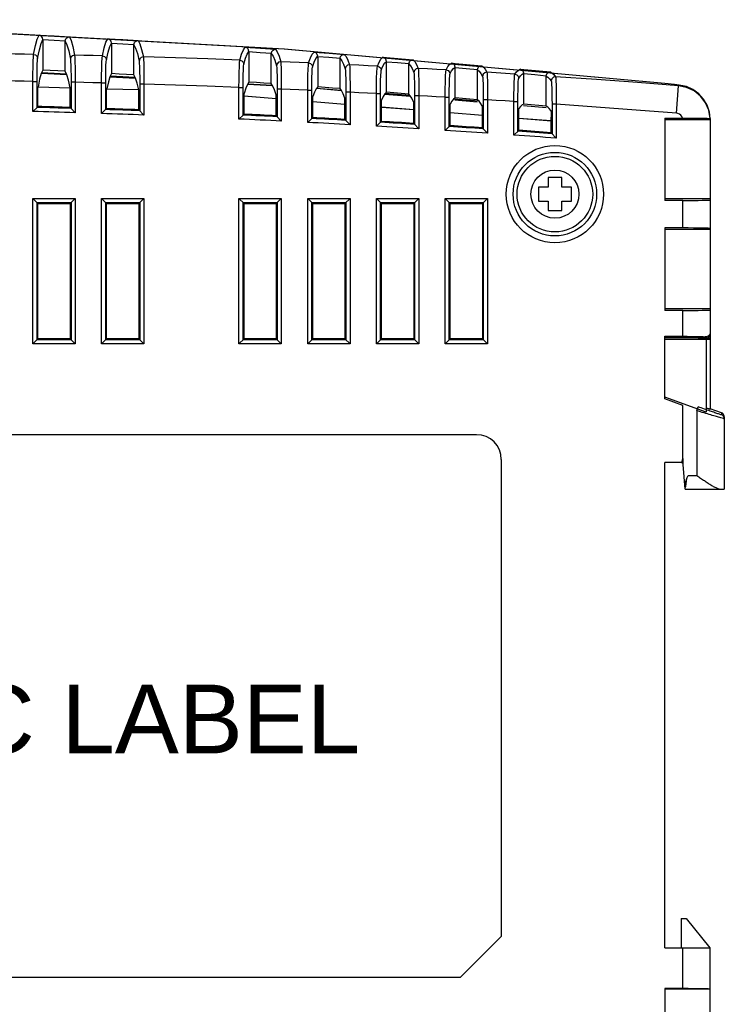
# Model space of a CAD drawing. Header units: millimetres. Extents: x 4204 to 4443, y -6141 to -6027.
# Tile 8 of 9: x 4333 to 4384, y -6099 to -6027. Entities that reach past the tile are written whole.
import ezdxf

# ---------------------------------------------------------------- set-up
doc = ezdxf.new("R2010")
doc.units = ezdxf.units.MM
doc.layers.add('02___PRT_ALL_AXES', color=7, linetype='Continuous')
doc.styles.add('arial', font='ARIAL.TTF', dxfattribs={"height": 3.5})

msp = doc.modelspace()

# ---------------------------------------------------------------- linework, layer by layer
at = {"color": 7, "linetype": 'Continuous'}
for p, q in [((4334.397, -6028.484), (4334.397, -6030.705)), ((4336.024, -6030.786), (4336.024, -6028.595)), ((4339.397, -6028.745), (4339.397, -6030.965)), ((4341.024, -6031.056), (4341.024, -6028.867)), ((4349.397, -6029.36), (4349.397, -6031.577)), ((4351.024, -6031.689), (4351.024, -6029.503)), ((4354.397, -6029.714), (4354.397, -6031.93)), ((4356.024, -6032.052), (4356.024, -6029.867)), ((4334.3, -6030.921), (4336.129, -6031.019)), ((4334.317, -6030.884), (4335.211, -6030.925)), ((4335.211, -6030.925), (4336.105, -6030.966)), ((4339.284, -6031.188), (4341.141, -6031.288)), ((4339.317, -6031.124), (4340.211, -6031.17)), ((4340.211, -6031.17), (4341.105, -6031.217)), ((4333.671, -6033.712), (4333.671, -6031.524)), ((4333.671, -6031.524), (4333.971, -6031.524)), ((4333.971, -6033.421), (4333.971, -6031.524)), ((4334.038, -6033.356), (4334.038, -6031.942)), ((4334.038, -6031.942), (4334.048, -6031.942)), ((4336.373, -6032.016), (4334.048, -6031.959)), ((4336.384, -6031.997), (4336.374, -6031.996)), ((4336.384, -6033.425), (4336.384, -6031.997)), ((4336.451, -6031.59), (4336.451, -6033.494)), ((4336.751, -6031.59), (4336.451, -6031.59)), ((4336.751, -6031.59), (4336.751, -6033.803)), ((4338.671, -6033.865), (4338.671, -6031.638)), ((4338.671, -6031.638), (4338.971, -6031.638)), ((4338.971, -6033.575), (4338.971, -6031.638)), ((4339.038, -6033.511), (4339.038, -6032.067)), ((4339.038, -6032.067), (4339.048, -6032.067)), ((4341.374, -6032.138), (4339.048, -6032.082)), ((4341.384, -6032.137), (4341.374, -6032.137)), ((4341.384, -6033.594), (4341.384, -6032.137)), ((4341.451, -6031.724), (4341.451, -6033.664)), ((4341.751, -6031.724), (4341.451, -6031.724)), ((4348.671, -6031.962), (4348.971, -6031.962)), ((4349.298, -6031.724), (4351.111, -6031.821)), ((4349.317, -6031.697), (4350.211, -6031.754)), ((4350.211, -6031.754), (4351.106, -6031.813)), ((4351.751, -6032.087), (4351.451, -6032.087)), ((4354.317, -6032.03), (4355.211, -6032.093)), ((4379.661, -6031.69), (4379.661, -6031.671)), ((4380.5, -6033.839), (4380.658, -6031.845)), ((4333.971, -6033.421), (4333.671, -6033.712)), ((4333.971, -6033.421), (4334.038, -6033.356)), ((4336.451, -6033.494), (4336.384, -6033.425)), ((4336.451, -6033.494), (4336.751, -6033.803)), ((4338.671, -6033.865), (4339.038, -6033.511)), ((4341.384, -6033.594), (4341.751, -6033.975)), ((4379.661, -6034.191), (4379.661, -6040.191)), ((4382.961, -6034.313), (4379.661, -6034.313)), ((4371.161, -6038.531), (4371.161, -6039.231)), ((4372.161, -6038.531), (4371.161, -6038.531)), ((4372.161, -6039.231), (4372.161, -6038.531)), ((4370.461, -6039.231), (4370.461, -6040.231)), ((4371.161, -6039.231), (4370.461, -6039.231)), ((4372.861, -6039.231), (4372.161, -6039.231)), ((4372.861, -6040.231), (4372.861, -6039.231)), ((4333.671, -6050.621), (4333.671, -6040.041)), ((4334.038, -6040.408), (4333.671, -6040.041)), ((4333.671, -6040.041), (4336.751, -6040.041)), ((4336.384, -6040.408), (4336.751, -6040.041)), ((4336.751, -6040.041), (4336.751, -6050.621)), ((4338.671, -6050.621), (4338.671, -6040.041)), ((4339.038, -6040.408), (4338.671, -6040.041)), ((4338.671, -6040.041), (4341.751, -6040.041)), ((4341.384, -6040.408), (4341.751, -6040.041)), ((4341.751, -6040.041), (4341.751, -6050.621)), ((4348.671, -6050.621), (4348.671, -6040.041)), ((4348.671, -6040.041), (4351.751, -6040.041)), ((4349.038, -6040.408), (4348.671, -6040.041)), ((4351.384, -6040.408), (4351.751, -6040.041)), ((4351.751, -6040.041), (4351.751, -6050.621)), ((4353.671, -6050.621), (4353.671, -6040.041)), ((4353.671, -6040.041), (4356.751, -6040.041)), ((4354.038, -6040.408), (4353.671, -6040.041)), ((4356.384, -6040.408), (4356.751, -6040.041)), ((4356.751, -6040.041), (4356.751, -6050.621)), ((4358.671, -6050.621), (4358.671, -6040.041)), ((4358.671, -6040.041), (4361.751, -6040.041)), ((4359.038, -6040.408), (4358.671, -6040.041)), ((4361.384, -6040.408), (4361.751, -6040.041)), ((4361.751, -6040.041), (4361.751, -6050.621)), ((4363.671, -6050.621), (4363.671, -6040.041)), ((4363.671, -6040.041), (4366.751, -6040.041)), ((4364.038, -6040.408), (4363.671, -6040.041)), ((4366.384, -6040.408), (4366.751, -6040.041)), ((4366.751, -6040.041), (4366.751, -6050.621)), ((4333.971, -6050.321), (4333.971, -6040.341)), ((4333.971, -6040.341), (4336.451, -6040.341)), ((4334.038, -6050.254), (4334.038, -6040.408)), ((4334.038, -6040.408), (4336.384, -6040.408)), ((4336.384, -6040.408), (4336.384, -6050.254)), ((4336.451, -6040.341), (4336.451, -6050.321)), ((4338.971, -6050.321), (4338.971, -6040.341)), ((4338.971, -6040.341), (4341.451, -6040.341)), ((4339.038, -6050.254), (4339.038, -6040.408)), ((4339.038, -6040.408), (4341.384, -6040.408)), ((4341.384, -6040.408), (4341.384, -6050.254)), ((4341.451, -6040.341), (4341.451, -6050.321)), ((4348.971, -6050.321), (4348.971, -6040.341)), ((4348.971, -6040.341), (4351.451, -6040.341)), ((4349.038, -6050.254), (4349.038, -6040.408)), ((4349.038, -6040.408), (4351.384, -6040.408)), ((4351.384, -6040.408), (4351.384, -6050.254)), ((4351.451, -6040.341), (4351.451, -6050.321)), ((4353.971, -6050.321), (4353.971, -6040.341)), ((4353.971, -6040.341), (4356.451, -6040.341)), ((4354.038, -6050.254), (4354.038, -6040.408)), ((4354.038, -6040.408), (4356.384, -6040.408)), ((4356.384, -6040.408), (4356.384, -6050.254)), ((4356.451, -6040.341), (4356.451, -6050.321)), ((4358.971, -6050.321), (4358.971, -6040.341)), ((4358.971, -6040.341), (4361.451, -6040.341)), ((4359.038, -6050.254), (4359.038, -6040.408)), ((4359.038, -6040.408), (4361.384, -6040.408)), ((4361.384, -6040.408), (4361.384, -6050.254)), ((4361.451, -6040.341), (4361.451, -6050.321)), ((4363.971, -6050.321), (4363.971, -6040.341)), ((4363.971, -6040.341), (4366.451, -6040.341)), ((4364.038, -6050.254), (4364.038, -6040.408)), ((4364.038, -6040.408), (4366.384, -6040.408)), ((4366.384, -6040.408), (4366.384, -6050.254)), ((4366.451, -6040.341), (4366.451, -6050.321)), ((4370.461, -6040.231), (4371.161, -6040.231)), ((4371.161, -6040.231), (4371.161, -6040.931)), ((4372.161, -6040.231), (4372.861, -6040.231)), ((4372.161, -6040.931), (4372.161, -6040.231)), ((4382.961, -6040.069), (4379.661, -6040.069)), ((4380.961, -6040.191), (4379.661, -6040.191)), ((4380.961, -6042.191), (4380.961, -6040.191)), ((4371.161, -6040.931), (4372.161, -6040.931)), ((4380.961, -6042.191), (4379.661, -6042.191)), ((4379.661, -6042.191), (4379.661, -6048.191)), ((4382.961, -6042.313), (4379.661, -6042.313)), ((4382.961, -6048.069), (4379.661, -6048.069)), ((4380.961, -6048.191), (4379.661, -6048.191)), ((4380.961, -6050.191), (4380.961, -6048.191)), ((4333.671, -6050.621), (4334.038, -6050.254)), ((4336.751, -6050.621), (4333.671, -6050.621)), ((4336.451, -6050.321), (4333.971, -6050.321)), ((4336.384, -6050.254), (4334.038, -6050.254)), ((4336.751, -6050.621), (4336.384, -6050.254)), ((4338.671, -6050.621), (4339.038, -6050.254)), ((4341.751, -6050.621), (4338.671, -6050.621)), ((4341.451, -6050.321), (4338.971, -6050.321)), ((4341.384, -6050.254), (4339.038, -6050.254)), ((4341.751, -6050.621), (4341.384, -6050.254)), ((4348.671, -6050.621), (4349.038, -6050.254)), ((4351.751, -6050.621), (4348.671, -6050.621)), ((4351.451, -6050.321), (4348.971, -6050.321)), ((4351.384, -6050.254), (4349.038, -6050.254)), ((4351.751, -6050.621), (4351.384, -6050.254)), ((4353.671, -6050.621), (4354.038, -6050.254)), ((4356.751, -6050.621), (4353.671, -6050.621)), ((4356.451, -6050.321), (4353.971, -6050.321)), ((4356.384, -6050.254), (4354.038, -6050.254)), ((4356.751, -6050.621), (4356.384, -6050.254)), ((4358.671, -6050.621), (4359.038, -6050.254)), ((4361.751, -6050.621), (4358.671, -6050.621)), ((4361.451, -6050.321), (4358.971, -6050.321)), ((4361.384, -6050.254), (4359.038, -6050.254)), ((4361.751, -6050.621), (4361.384, -6050.254)), ((4363.671, -6050.621), (4364.038, -6050.254)), ((4366.751, -6050.621), (4363.671, -6050.621)), ((4366.451, -6050.321), (4363.971, -6050.321)), ((4366.384, -6050.254), (4364.038, -6050.254)), ((4366.751, -6050.621), (4366.384, -6050.254)), ((4380.961, -6050.191), (4379.661, -6050.191)), ((4382.961, -6050.313), (4379.717, -6050.313)), ((4380.961, -6058.974), (4380.961, -6055.108)), ((4381.991, -6055.483), (4382.093, -6055.201)), ((4381.991, -6055.483), (4381.991, -6060.191)), ((4383.793, -6055.645), (4382.961, -6055.342)), ((4383.793, -6055.645), (4383.793, -6055.788)), ((4383.793, -6055.645), (4383.793, -6055.645)), ((4383.991, -6055.927), (4383.991, -6061.191)), ((4379.661, -6094.561), (4379.661, -6059.261)), ((4380.889, -6059.266), (4380.961, -6058.974)), ((4381.151, -6061.191), (4381.002, -6059.399)), ((4381.369, -6060.191), (4381.991, -6060.191)), ((4381.151, -6061.191), (4382.961, -6061.191)), ((4381.151, -6061.191), (4383.991, -6061.191)), ((4380.861, -6092.431), (4381.212, -6092.431)), ((4380.861, -6092.431), (4380.861, -6094.561)), ((4381.212, -6092.431), (4382.937, -6094.561)), ((4364.762, -6096.732), (4367.761, -6093.73)), ((4379.661, -6094.561), (4382.961, -6094.561)), ((4380.961, -6097.531), (4380.961, -6094.561)), ((4382.961, -6097.566), (4382.961, -6094.561)), ((4380.961, -6097.531), (4379.661, -6097.531)), ((4379.661, -6097.531), (4379.661, -6103.531)), ((4382.961, -6097.575), (4379.661, -6097.575)), ((4382.961, -6103.488), (4382.961, -6097.575))]:
    msp.add_line(p, q, dxfattribs=at)
at = {"linetype": 'Continuous'}
for p, q in [((4359.397, -6032.314), (4359.397, -6030.082)), ((4361.024, -6032.446), (4361.024, -6030.262)), ((4364.397, -6032.73), (4364.397, -6030.495)), ((4366.024, -6032.872), (4366.024, -6030.689)), ((4369.397, -6033.176), (4369.397, -6030.939)), ((4371.024, -6033.328), (4371.024, -6031.147)), ((4348.671, -6034.264), (4348.671, -6031.962)), ((4348.971, -6033.978), (4348.971, -6031.962)), ((4351.451, -6032.087), (4351.451, -6034.097)), ((4351.751, -6032.087), (4351.751, -6034.412)), ((4354.315, -6032.032), (4356.125, -6032.183)), ((4355.211, -6032.093), (4356.106, -6032.157)), ((4349.024, -6032.588), (4351.384, -6032.778)), ((4349.038, -6033.914), (4349.038, -6032.413)), ((4349.038, -6032.413), (4349.048, -6032.414)), ((4351.384, -6032.797), (4349.038, -6032.609)), ((4351.384, -6032.513), (4351.374, -6032.513)), ((4351.384, -6034.026), (4351.384, -6032.513)), ((4353.671, -6034.51), (4353.671, -6032.172)), ((4353.671, -6032.172), (4353.971, -6032.172)), ((4353.971, -6034.225), (4353.971, -6032.172)), ((4354.038, -6034.162), (4354.038, -6032.634)), ((4354.038, -6032.634), (4354.048, -6032.635)), ((4356.384, -6032.749), (4356.374, -6032.749)), ((4356.384, -6034.289), (4356.384, -6032.749)), ((4356.451, -6032.317), (4356.451, -6034.359)), ((4356.751, -6032.317), (4356.451, -6032.317)), ((4356.751, -6032.317), (4356.751, -6034.676)), ((4358.671, -6034.786), (4358.671, -6032.413)), ((4358.671, -6032.413), (4358.971, -6032.413)), ((4358.971, -6034.503), (4358.971, -6032.413)), ((4359.272, -6032.445), (4361.16, -6032.603)), ((4359.317, -6032.395), (4360.211, -6032.463)), ((4360.211, -6032.463), (4361.106, -6032.533)), ((4361.451, -6032.577), (4361.451, -6034.653)), ((4361.751, -6032.577), (4361.451, -6032.577)), ((4361.751, -6032.577), (4361.751, -6034.972)), ((4363.671, -6035.094), (4363.671, -6032.686)), ((4363.671, -6032.686), (4363.971, -6032.686)), ((4363.971, -6034.813), (4363.971, -6032.686)), ((4364.317, -6032.791), (4365.211, -6032.865)), ((4364.386, -6032.871), (4366.013, -6033.007)), ((4365.211, -6032.865), (4366.106, -6032.94)), ((4366.451, -6032.87), (4366.451, -6034.978)), ((4366.751, -6032.87), (4366.451, -6032.87)), ((4366.751, -6032.87), (4366.751, -6035.299)), ((4354.038, -6032.991), (4356.384, -6033.18)), ((4356.384, -6033.2), (4354.038, -6033.011)), ((4359.038, -6034.441), (4359.038, -6032.887)), ((4359.038, -6032.887), (4359.048, -6032.888)), ((4359.038, -6033.393), (4361.384, -6033.582)), ((4361.384, -6033.602), (4359.038, -6033.413)), ((4361.384, -6033.017), (4361.374, -6033.016)), ((4361.384, -6034.582), (4361.384, -6033.017)), ((4364.038, -6034.75), (4364.038, -6033.172)), ((4364.038, -6033.172), (4364.048, -6033.173)), ((4366.384, -6033.317), (4366.374, -6033.316)), ((4366.384, -6034.906), (4366.384, -6033.317)), ((4368.671, -6035.432), (4368.671, -6032.991)), ((4368.671, -6032.991), (4368.971, -6032.991)), ((4368.971, -6035.153), (4368.971, -6032.991)), ((4369.038, -6035.091), (4369.038, -6033.489)), ((4369.038, -6033.489), (4369.048, -6033.49)), ((4369.388, -6033.288), (4371.016, -6033.424)), ((4371.451, -6033.195), (4371.451, -6035.333)), ((4371.751, -6033.195), (4371.451, -6033.195)), ((4371.751, -6033.195), (4371.751, -6035.656)), ((4348.971, -6033.978), (4348.671, -6034.264)), ((4348.971, -6033.978), (4349.038, -6033.914)), ((4351.451, -6034.097), (4351.384, -6034.026)), ((4351.451, -6034.097), (4351.751, -6034.412)), ((4353.671, -6034.51), (4354.038, -6034.162)), ((4356.384, -6034.289), (4356.751, -6034.676)), ((4364.038, -6033.795), (4366.384, -6033.984)), ((4366.384, -6034.004), (4364.038, -6033.816)), ((4369.038, -6034.197), (4371.384, -6034.386)), ((4369.038, -6034.198), (4371.384, -6034.38)), ((4371.384, -6034.407), (4369.038, -6034.218)), ((4370.216, -6034.29), (4370.216, -6034.313)), ((4371.384, -6035.261), (4371.384, -6034.142)), ((4358.971, -6034.503), (4358.671, -6034.786)), ((4358.971, -6034.503), (4359.038, -6034.441)), ((4361.384, -6034.582), (4361.751, -6034.972)), ((4363.971, -6034.813), (4363.671, -6035.094)), ((4363.971, -6034.813), (4364.038, -6034.75)), ((4366.451, -6034.978), (4366.384, -6034.906)), ((4366.451, -6034.978), (4366.751, -6035.299)), ((4370.886, -6034.367), (4370.886, -6034.342)), ((4368.671, -6035.432), (4369.038, -6035.091)), ((4371.384, -6035.261), (4371.751, -6035.656))]:
    msp.add_line(p, q, dxfattribs=at)
at = {"color": 0, "linetype": 'Continuous'}
for p, q in [((4382.961, -6034.298), (4382.961, -6055.387)), ((4379.661, -6054.616), (4379.661, -6050.074)), ((4379.661, -6050.074), (4380.961, -6050.074)), ((4382.661, -6050.191), (4379.661, -6050.191)), ((4382.661, -6050.104), (4382.661, -6055.583)), ((4382.661, -6055.583), (4379.661, -6054.491)), ((4380.961, -6055.108), (4379.661, -6054.616)), ((4380.853, -6059.261), (4379.661, -6059.261))]:
    msp.add_line(p, q, dxfattribs=at)
for p, q in [((4365.96, -6057.231), (4305.06, -6057.231)), ((4367.761, -6059.03), (4367.761, -6093.73)), ((4380.961, -6058.974), (4380.961, -6059.307)), ((4364.762, -6096.732), (4305.079, -6096.732))]:
    msp.add_line(p, q)
at = {"color": 7, "linetype": 'Continuous'}
for points in [[(4379.661, -6031.671), (4351.967, -6029.184), (4324.204, -6027.646), (4296.404, -6027.058)], [(4379.661, -6031.67), (4351.989, -6029.178), (4324.247, -6027.634), (4296.47, -6027.039)], [(4333.725, -6029.564), (4333.858, -6028.912), (4333.99, -6028.448), (4334.122, -6028.17)], [(4334.019, -6029.858), (4334.144, -6029.223), (4334.27, -6028.766), (4334.397, -6028.484)], [(4334.397, -6028.484), (4334.368, -6028.351), (4334.301, -6028.255), (4334.214, -6028.196), (4334.122, -6028.17)], [(4334.122, -6028.17), (4335.226, -6028.225), (4336.329, -6028.281)], [(4334.397, -6028.484), (4335.211, -6028.524), (4336.026, -6028.565)], [(4336.024, -6028.595), (4336.025, -6028.585), (4336.025, -6028.575), (4336.026, -6028.565)], [(4336.026, -6028.565), (4336.068, -6028.436), (4336.144, -6028.347), (4336.236, -6028.297), (4336.329, -6028.281)], [(4336.329, -6028.281), (4336.457, -6028.554), (4336.583, -6029.001), (4336.709, -6029.624)], [(4338.728, -6029.671), (4338.86, -6029.09), (4338.992, -6028.677), (4339.124, -6028.43)], [(4339.397, -6028.742), (4339.369, -6028.61), (4339.302, -6028.515), (4339.216, -6028.455), (4339.124, -6028.43)], [(4339.124, -6028.43), (4340.228, -6028.491), (4341.331, -6028.554)], [(4341.026, -6028.837), (4341.068, -6028.707), (4341.145, -6028.619), (4341.237, -6028.569), (4341.331, -6028.554)], [(4341.331, -6028.554), (4341.458, -6028.798), (4341.584, -6029.196), (4341.71, -6029.75)], [(4336.024, -6028.595), (4336.15, -6028.871), (4336.276, -6029.312), (4336.402, -6029.919)], [(4339.02, -6029.966), (4339.145, -6029.4), (4339.271, -6028.992), (4339.397, -6028.742)], [(4339.397, -6028.745), (4340.211, -6028.79), (4341.026, -6028.837)], [(4341.024, -6028.867), (4341.025, -6028.857), (4341.025, -6028.847), (4341.026, -6028.837)], [(4341.024, -6028.867), (4341.15, -6029.113), (4341.275, -6029.506), (4341.401, -6030.046)], [(4348.734, -6029.982), (4348.865, -6029.541), (4348.996, -6029.228), (4349.128, -6029.041)], [(4349.397, -6029.35), (4349.37, -6029.221), (4349.305, -6029.126), (4349.22, -6029.067), (4349.128, -6029.041)], [(4349.128, -6029.041), (4350.231, -6029.116), (4351.335, -6029.193)], [(4351.026, -6029.472), (4351.069, -6029.342), (4351.147, -6029.254), (4351.24, -6029.206), (4351.335, -6029.193)], [(4351.335, -6029.193), (4351.461, -6029.38), (4351.586, -6029.681), (4351.711, -6030.1)], [(4333.725, -6029.564), (4333.053, -6029.552), (4332.381, -6029.541), (4331.708, -6029.53)], [(4333.671, -6031.524), (4333.675, -6030.982), (4333.683, -6030.481), (4333.694, -6030.058), (4333.709, -6029.745), (4333.725, -6029.564)], [(4333.725, -6029.564), (4333.871, -6029.606), (4333.979, -6029.713), (4334.019, -6029.858)], [(4333.971, -6031.524), (4333.973, -6031.064), (4333.98, -6030.638), (4333.99, -6030.278), (4334.003, -6030.012), (4334.019, -6029.858)], [(4336.709, -6029.624), (4336.557, -6029.662), (4336.444, -6029.77), (4336.402, -6029.919)], [(4336.402, -6029.919), (4336.418, -6030.07), (4336.431, -6030.336), (4336.442, -6030.698), (4336.449, -6031.127), (4336.451, -6031.59)], [(4336.709, -6029.624), (4336.724, -6029.801), (4336.736, -6030.114), (4336.745, -6030.539), (4336.75, -6031.044), (4336.751, -6031.59)], [(4338.728, -6029.671), (4338.055, -6029.655), (4337.382, -6029.639), (4336.709, -6029.624)], [(4338.671, -6031.638), (4338.676, -6031.089), (4338.684, -6030.582), (4338.696, -6030.156), (4338.711, -6029.845), (4338.728, -6029.671)], [(4338.728, -6029.671), (4338.874, -6029.714), (4338.98, -6029.821), (4339.02, -6029.966)], [(4338.971, -6031.638), (4338.973, -6031.172), (4338.98, -6030.741), (4338.99, -6030.379), (4339.004, -6030.114), (4339.02, -6029.966)], [(4341.71, -6029.75), (4341.557, -6029.787), (4341.444, -6029.896), (4341.401, -6030.046)], [(4341.71, -6029.75), (4341.725, -6029.92), (4341.737, -6030.232), (4341.746, -6030.659), (4341.751, -6031.17), (4341.751, -6033.975)], [(4348.734, -6029.982), (4346.393, -6029.898), (4344.051, -6029.82), (4341.71, -6029.75)], [(4348.671, -6031.962), (4348.677, -6031.397), (4348.687, -6030.878), (4348.701, -6030.448), (4348.717, -6030.141), (4348.734, -6029.982)], [(4348.734, -6029.982), (4348.878, -6030.026), (4348.983, -6030.134), (4349.022, -6030.279)], [(4349.022, -6030.279), (4349.146, -6029.849), (4349.271, -6029.539), (4349.397, -6029.35)], [(4349.397, -6029.36), (4350.211, -6029.415), (4351.026, -6029.472)], [(4351.024, -6029.503), (4351.025, -6029.492), (4351.025, -6029.482), (4351.026, -6029.472)], [(4351.024, -6029.503), (4351.149, -6029.691), (4351.273, -6029.989), (4351.399, -6030.397)], [(4353.737, -6030.187), (4353.868, -6029.814), (4353.999, -6029.55), (4354.13, -6029.394)], [(4354.023, -6030.484), (4354.147, -6030.121), (4354.272, -6029.86), (4354.397, -6029.701)], [(4354.397, -6029.701), (4354.371, -6029.574), (4354.306, -6029.479), (4354.222, -6029.42), (4354.13, -6029.394)], [(4354.13, -6029.394), (4355.233, -6029.475), (4356.337, -6029.559)], [(4354.397, -6029.714), (4355.211, -6029.774), (4356.026, -6029.836)], [(4356.024, -6029.867), (4356.025, -6029.857), (4356.025, -6029.846), (4356.026, -6029.836)], [(4356.024, -6029.867), (4356.148, -6030.027), (4356.272, -6030.278), (4356.398, -6030.621)], [(4356.026, -6029.836), (4356.07, -6029.706), (4356.148, -6029.618), (4356.242, -6029.571), (4356.337, -6029.559)], [(4356.337, -6029.559), (4356.462, -6029.717), (4356.587, -6029.972), (4356.712, -6030.324)], [(4358.74, -6030.423), (4358.87, -6030.119), (4359.001, -6029.903), (4359.132, -6029.777)], [(4359.397, -6030.082), (4359.351, -6029.918), (4359.251, -6029.818), (4359.132, -6029.777)], [(4359.132, -6029.777), (4360.235, -6029.866), (4361.339, -6029.956)], [(4361.026, -6030.231), (4361.07, -6030.1), (4361.149, -6030.013), (4361.243, -6029.967), (4361.339, -6029.956)], [(4361.339, -6029.956), (4361.464, -6030.086), (4361.588, -6030.294), (4361.713, -6030.58)], [(4334.397, -6030.705), (4334.28, -6030.964), (4334.164, -6031.376), (4334.048, -6031.942)], [(4336.024, -6030.786), (4335.482, -6030.759), (4334.94, -6030.732), (4334.397, -6030.705)], [(4341.401, -6030.046), (4341.417, -6030.191), (4341.431, -6030.456), (4341.442, -6030.82), (4341.448, -6031.254), (4341.451, -6031.724)], [(4348.971, -6031.962), (4348.973, -6031.482), (4348.98, -6031.041), (4348.992, -6030.675), (4349.006, -6030.414), (4349.022, -6030.279)], [(4351.711, -6030.1), (4351.557, -6030.136), (4351.442, -6030.245), (4351.399, -6030.397)], [(4351.399, -6030.397), (4351.415, -6030.53), (4351.43, -6030.791), (4351.441, -6031.159), (4351.448, -6031.603), (4351.451, -6032.087)], [(4351.711, -6030.1), (4351.727, -6030.255), (4351.739, -6030.562), (4351.748, -6030.995), (4351.752, -6031.518), (4351.751, -6032.087)], [(4353.737, -6030.187), (4353.062, -6030.157), (4352.387, -6030.128), (4351.711, -6030.1)], [(4353.737, -6030.187), (4353.881, -6030.231), (4353.985, -6030.339), (4354.023, -6030.484)], [(4356.712, -6030.324), (4356.556, -6030.359), (4356.441, -6030.469), (4356.398, -6030.621)], [(4358.74, -6030.423), (4358.064, -6030.39), (4357.388, -6030.356), (4356.712, -6030.324)], [(4358.74, -6030.423), (4358.883, -6030.469), (4358.987, -6030.577), (4359.025, -6030.722)], [(4359.025, -6030.722), (4359.148, -6030.424), (4359.272, -6030.211), (4359.397, -6030.082)], [(4359.397, -6030.099), (4360.211, -6030.165), (4361.026, -6030.231)], [(4361.024, -6030.262), (4361.025, -6030.252), (4361.025, -6030.242), (4361.026, -6030.231)], [(4361.024, -6030.262), (4361.148, -6030.394), (4361.271, -6030.599), (4361.396, -6030.878)], [(4361.713, -6030.58), (4361.556, -6030.614), (4361.44, -6030.724), (4361.396, -6030.878)], [(4363.743, -6030.693), (4363.066, -6030.655), (4362.39, -6030.617), (4361.713, -6030.58)], [(4363.743, -6030.693), (4363.873, -6030.456), (4364.003, -6030.288), (4364.133, -6030.191)], [(4363.743, -6030.693), (4363.885, -6030.739), (4363.988, -6030.847), (4364.026, -6030.992)], [(4364.026, -6030.992), (4364.148, -6030.76), (4364.272, -6030.594), (4364.397, -6030.495)], [(4364.397, -6030.495), (4364.352, -6030.332), (4364.252, -6030.232), (4364.133, -6030.191)], [(4364.133, -6030.191), (4365.237, -6030.287), (4366.341, -6030.384)], [(4364.397, -6030.515), (4365.211, -6030.586), (4366.026, -6030.657)], [(4366.024, -6030.689), (4366.025, -6030.678), (4366.025, -6030.668), (4366.026, -6030.657)], [(4366.024, -6030.689), (4366.147, -6030.792), (4366.27, -6030.951), (4366.395, -6031.167)], [(4366.026, -6030.657), (4366.071, -6030.526), (4366.15, -6030.44), (4366.245, -6030.394), (4366.341, -6030.384)], [(4366.341, -6030.384), (4366.465, -6030.486), (4366.589, -6030.647), (4366.713, -6030.868)], [(4368.746, -6030.995), (4368.875, -6030.824), (4369.005, -6030.705), (4369.135, -6030.637)], [(4369.397, -6030.939), (4369.352, -6030.777), (4369.253, -6030.677), (4369.135, -6030.637)], [(4369.135, -6030.637), (4370.239, -6030.739), (4371.342, -6030.843)], [(4336.374, -6031.996), (4336.257, -6031.447), (4336.141, -6031.044), (4336.024, -6030.786)], [(4339.397, -6030.965), (4339.28, -6031.195), (4339.164, -6031.563), (4339.048, -6032.067)], [(4341.024, -6031.056), (4340.482, -6031.025), (4339.94, -6030.995), (4339.397, -6030.965)], [(4341.374, -6032.137), (4341.257, -6031.647), (4341.141, -6031.287), (4341.024, -6031.056)], [(4366.713, -6030.868), (4366.556, -6030.902), (4366.439, -6031.012), (4366.395, -6031.167)], [(4368.746, -6030.995), (4368.069, -6030.952), (4367.391, -6030.91), (4366.713, -6030.868)], [(4368.746, -6030.995), (4368.888, -6031.041), (4368.99, -6031.15), (4369.027, -6031.294)], [(4369.027, -6031.294), (4369.149, -6031.127), (4369.272, -6031.008), (4369.397, -6030.939)], [(4369.397, -6030.962), (4370.211, -6031.038), (4371.026, -6031.115)], [(4371.024, -6031.147), (4371.025, -6031.136), (4371.025, -6031.125), (4371.026, -6031.115)], [(4371.024, -6031.147), (4371.146, -6031.222), (4371.269, -6031.336), (4371.394, -6031.489)], [(4371.026, -6031.115), (4371.071, -6030.984), (4371.152, -6030.897), (4371.246, -6030.852), (4371.342, -6030.843)], [(4371.342, -6030.843), (4371.466, -6030.918), (4371.589, -6031.033), (4371.714, -6031.19)], [(4371.714, -6031.19), (4371.556, -6031.223), (4371.438, -6031.333), (4371.394, -6031.489)], [(4380.658, -6031.845), (4377.678, -6031.615), (4374.697, -6031.397), (4371.714, -6031.19)], [(4333.671, -6031.524), (4333.031, -6031.511), (4332.391, -6031.499), (4331.751, -6031.488)], [(4338.671, -6031.638), (4338.031, -6031.622), (4337.391, -6031.606), (4336.751, -6031.59)], [(4348.671, -6031.962), (4346.365, -6031.876), (4344.058, -6031.797), (4341.751, -6031.724)], [(4351.024, -6031.689), (4350.482, -6031.651), (4349.94, -6031.614), (4349.397, -6031.577)], [(4356.024, -6032.052), (4355.482, -6032.011), (4354.94, -6031.97), (4354.397, -6031.93)], [(4380.716, -6031.797), (4380.364, -6031.761), (4379.661, -6031.69)], [(4380.716, -6031.797), (4380.692, -6031.817), (4380.658, -6031.845)], [(4382.958, -6034.226), (4382.859, -6033.633), (4382.622, -6033.08), (4382.259, -6032.601), (4381.792, -6032.222), (4381.248, -6031.965), (4380.658, -6031.845)], [(4382.955, -6034.226), (4382.906, -6033.765), (4382.744, -6033.267), (4382.482, -6032.813), (4382.131, -6032.424), (4381.707, -6032.117), (4381.228, -6031.905), (4380.716, -6031.797)], [(4379.661, -6034.191), (4381.132, -6034.191), (4381.34, -6034.192), (4381.565, -6034.193), (4381.803, -6034.194), (4382.05, -6034.197), (4382.299, -6034.2), (4382.536, -6034.205), (4382.744, -6034.21), (4382.897, -6034.218), (4382.958, -6034.226)], [(4380.939, -6034.191), (4380.891, -6034.082), (4380.818, -6033.988), (4380.725, -6033.913), (4380.617, -6033.863), (4380.5, -6033.839)], [(4382.958, -6034.226), (4382.96, -6034.255), (4382.961, -6034.284), (4382.961, -6034.303)]]:
    msp.add_lwpolyline(points, dxfattribs=at)
at = {"linetype": 'Continuous'}
for points in [[(4353.671, -6032.172), (4353.678, -6031.598), (4353.688, -6031.074), (4353.703, -6030.641), (4353.719, -6030.337), (4353.737, -6030.187)], [(4353.971, -6032.172), (4353.973, -6031.685), (4353.981, -6031.239), (4353.992, -6030.871), (4354.007, -6030.612), (4354.023, -6030.484)], [(4356.398, -6030.621), (4356.414, -6030.747), (4356.429, -6031.006), (4356.441, -6031.376), (4356.448, -6031.826), (4356.451, -6032.317)], [(4356.712, -6030.324), (4356.728, -6030.471), (4356.74, -6030.774), (4356.749, -6031.21), (4356.752, -6031.739), (4356.751, -6032.317)], [(4358.671, -6032.413), (4358.678, -6031.832), (4358.69, -6031.301), (4358.705, -6030.867), (4358.722, -6030.565), (4358.74, -6030.423)], [(4358.971, -6032.413), (4358.974, -6031.919), (4358.981, -6031.468), (4358.993, -6031.099), (4359.008, -6030.842), (4359.025, -6030.722)], [(4361.713, -6030.58), (4361.729, -6030.718), (4361.741, -6031.019), (4361.75, -6031.456), (4361.753, -6031.992), (4361.751, -6032.577)], [(4363.671, -6032.686), (4363.679, -6032.097), (4363.691, -6031.56), (4363.707, -6031.124), (4363.725, -6030.826), (4363.743, -6030.693)], [(4361.396, -6030.878), (4361.414, -6030.996), (4361.429, -6031.252), (4361.441, -6031.624), (4361.448, -6032.08), (4361.451, -6032.577)], [(4363.971, -6032.686), (4363.974, -6032.185), (4363.981, -6031.729), (4363.993, -6031.358), (4364.009, -6031.105), (4364.026, -6030.992)], [(4366.395, -6031.167), (4366.41, -6031.249), (4366.423, -6031.431), (4366.435, -6031.704), (4366.443, -6032.051), (4366.449, -6032.448), (4366.451, -6032.87)], [(4366.713, -6030.868), (4366.727, -6030.964), (4366.739, -6031.179), (4366.747, -6031.5), (4366.752, -6031.906), (4366.753, -6032.373), (4366.751, -6032.87)], [(4368.671, -6032.991), (4368.678, -6032.491), (4368.688, -6032.023), (4368.701, -6031.617), (4368.715, -6031.298), (4368.731, -6031.086), (4368.746, -6030.995)], [(4368.971, -6032.991), (4368.973, -6032.566), (4368.978, -6032.168), (4368.987, -6031.822), (4368.999, -6031.551), (4369.012, -6031.371), (4369.027, -6031.294)], [(4371.714, -6031.19), (4371.728, -6031.278), (4371.74, -6031.488), (4371.748, -6031.809), (4371.753, -6032.219), (4371.754, -6032.691), (4371.751, -6033.195)], [(4349.397, -6031.577), (4349.28, -6031.751), (4349.164, -6032.03), (4349.048, -6032.414)], [(4351.374, -6032.513), (4351.257, -6032.14), (4351.14, -6031.866), (4351.024, -6031.689)], [(4353.671, -6032.172), (4353.031, -6032.143), (4352.391, -6032.115), (4351.751, -6032.087)], [(4354.397, -6031.93), (4354.28, -6032.076), (4354.164, -6032.311), (4354.048, -6032.635)], [(4356.374, -6032.749), (4356.257, -6032.434), (4356.14, -6032.202), (4356.024, -6032.052)], [(4371.394, -6031.489), (4371.409, -6031.563), (4371.423, -6031.743), (4371.434, -6032.016), (4371.443, -6032.365), (4371.449, -6032.767), (4371.451, -6033.195)], [(4358.671, -6032.413), (4358.031, -6032.38), (4357.391, -6032.348), (4356.751, -6032.317)], [(4359.397, -6032.314), (4359.28, -6032.432), (4359.163, -6032.623), (4359.048, -6032.888)], [(4361.024, -6032.446), (4360.482, -6032.402), (4359.94, -6032.358), (4359.397, -6032.314)], [(4361.374, -6033.016), (4361.256, -6032.76), (4361.14, -6032.57), (4361.024, -6032.446)], [(4363.671, -6032.686), (4363.031, -6032.649), (4362.391, -6032.613), (4361.751, -6032.577)], [(4364.397, -6032.73), (4364.28, -6032.819), (4364.163, -6032.967), (4364.048, -6033.173)], [(4366.024, -6032.872), (4365.482, -6032.824), (4364.94, -6032.777), (4364.397, -6032.73)], [(4366.374, -6033.316), (4366.256, -6033.117), (4366.14, -6032.969), (4366.024, -6032.872)], [(4368.671, -6032.991), (4368.031, -6032.95), (4367.391, -6032.91), (4366.751, -6032.87)], [(4369.397, -6033.176), (4369.279, -6033.238), (4369.163, -6033.343), (4369.048, -6033.49)], [(4371.024, -6033.328), (4370.482, -6033.277), (4369.94, -6033.227), (4369.397, -6033.176)], [(4371.367, -6033.64), (4371.252, -6033.502), (4371.137, -6033.398), (4371.024, -6033.328)], [(4380.5, -6033.839), (4377.584, -6033.613), (4374.668, -6033.399), (4371.751, -6033.195)], [(4371.367, -6033.64), (4371.374, -6033.684), (4371.379, -6033.795), (4371.383, -6033.955), (4371.384, -6034.142)]]:
    msp.add_lwpolyline(points, dxfattribs=at)
at = {"color": 7, "linetype": 'Continuous'}
for radius in [3.54, 3.04]:
    msp.add_circle((4371.661, -6039.731), radius, dxfattribs=at)
for centre, radius, start, end in [((4311.313, -6845.615), 812.51, 88.227053, 88.401996), ((4311.313, -6845.615), 812.577, 88.231905, 88.397421), ((4311.313, -6845.615), 812.51, 87.874264, 88.049241), ((4311.313, -6845.615), 812.577, 87.879146, 88.044694), ((4311.313, -6845.615), 812.21, 88.205238, 88.422564), ((4311.313, -6845.615), 812.21, 87.852314, 88.069683), ((4365.961, -6059.031), 1.8, 0.02861, 90.02861), ((4380.853, -6059.411), 0.15, 4.73907, 90)]:
    msp.add_arc(centre, radius, start, end, dxfattribs=at)
at = {"linetype": 'Continuous'}
for radius, start, end in [(812.21, 87.146207, 87.363687), (812.51, 87.168429, 87.343496), (812.577, 87.173371, 87.339005), (812.51, 86.815357, 86.990479), (812.577, 86.82033, 86.986016), (812.21, 86.792997, 87.010546), (812.21, 86.439665, 86.657291), (812.51, 86.462163, 86.637348), (812.577, 86.467167, 86.632912), (812.51, 86.108836, 86.284088), (812.577, 86.113871, 86.27968), (812.21, 86.086198, 86.303909), (812.21, 85.732581, 85.950386), (812.51, 85.755359, 85.930687), (812.577, 85.760426, 85.926306)]:
    msp.add_arc((4311.313, -6845.615), radius, start, end, dxfattribs=at)
at = {"color": 7, "linetype": 'Continuous'}
for centre, major_axis, ratio, start_param, end_param in [((4380.961, -6040.156), (2, 0), 0.017455, -1.570796, 0), ((4380.961, -6042.226), (2, 0), 0.017455, 0, 1.570796), ((4380.961, -6048.156), (2, 0), 0.017455, -1.570796, 0), ((4380.961, -6050.226), (2, 0), 0.017455, 0, 1.570796), ((4381.061, -6060.191), (0, 1), 0.2, -2.715849, -1.780784), ((4380.961, -6097.566), (2, 0), 0.017455, 0, 1.570796)]:
    msp.add_ellipse(centre, major_axis=major_axis, ratio=ratio, start_param=start_param, end_param=end_param, dxfattribs=at)
at = {"color": 0, "linetype": 'Continuous'}
for points, knots in [([(4382.661, -6050.191), (4382.708, -6050.191), (4382.796, -6050.171), (4382.894, -6050.093), (4382.949, -6049.998), (4382.961, -6049.929), (4382.961, -6049.896)], [0, 0, 0, 0, 0.1405027, 0.2594309, 0.3658779, 0.4640282, 0.4640282, 0.4640282, 0.4640282]), ([(4382.921, -6049.954), (4382.895, -6049.999), (4382.818, -6050.076), (4382.713, -6050.104), (4382.661, -6050.104)], [0, 0, 0, 0, 0.1552796, 0.3105694, 0.3105694, 0.3105694, 0.3105694]), ([(4380.961, -6050.074), (4381.107, -6050.074), (4381.39, -6050.075), (4381.793, -6050.076), (4382.129, -6050.087), (4382.416, -6050.075), (4382.54, -6050.113), (4382.661, -6050.084), (4382.661, -6050.104)], [0, 0, 0, 0, 0.439106, 0.849308, 1.202048, 1.472736, 1.642612, 1.700772, 1.700772, 1.700772, 1.700772])]:
    msp.add_open_spline(points, degree=3, knots=knots, dxfattribs=at)
msp.add_open_spline([(4382.961, -6049.804), (4382.961, -6049.856), (4382.946, -6049.909), (4382.921, -6049.954)], degree=3, dxfattribs=at)
at = {"color": 7, "linetype": 'Continuous'}
for points, knots in [([(4383.926, -6056.058), (4383.867, -6056.029), (4383.691, -6056.005), (4383.391, -6055.903), (4382.985, -6055.788), (4382.508, -6055.642), (4382.168, -6055.538), (4381.991, -6055.483)], [0, 0, 0, 0, 0.198518, 0.521272, 0.951879, 1.463779, 2.018958, 2.018958, 2.018958, 2.018958]), ([(4383.793, -6055.788), (4383.793, -6055.807), (4383.675, -6055.736), (4383.559, -6055.732), (4383.275, -6055.617), (4382.941, -6055.508), (4382.531, -6055.359), (4382.243, -6055.256), (4382.093, -6055.201)], [0, 0, 0, 0, 0.056231, 0.22699, 0.505519, 0.87786, 1.320193, 1.799059, 1.799059, 1.799059, 1.799059]), ([(4382.961, -6055.387), (4382.961, -6055.394), (4382.915, -6055.364), (4382.871, -6055.363), (4382.769, -6055.32), (4382.7, -6055.297), (4382.661, -6055.283)], [0, 0, 0, 0, 0.0222561, 0.0883969, 0.1916725, 0.3174617, 0.3174617, 0.3174617, 0.3174617]), ([(4383.991, -6055.927), (4383.991, -6055.887), (4383.974, -6055.806), (4383.903, -6055.703), (4383.832, -6055.659), (4383.793, -6055.645)], [0, 0, 0, 0, 0.1195217, 0.2417159, 0.3639672, 0.3639672, 0.3639672, 0.3639672]), ([(4383.991, -6056.07), (4383.991, -6056.03), (4383.974, -6055.948), (4383.903, -6055.846), (4383.831, -6055.802), (4383.793, -6055.788)], [0, 0, 0, 0, 0.1213312, 0.2426541, 0.363968, 0.363968, 0.363968, 0.363968]), ([(4381.127, -6060.905), (4381.123, -6060.86), (4381.137, -6060.756), (4381.191, -6060.59), (4381.272, -6060.398), (4381.336, -6060.263), (4381.369, -6060.191)], [0, 0, 0, 0, 0.1358583, 0.3110204, 0.5224346, 0.7596183, 0.7596183, 0.7596183, 0.7596183]), ([(4381.991, -6060.191), (4382.082, -6060.256), (4382.264, -6060.384), (4382.536, -6060.574), (4382.802, -6060.754), (4383.058, -6060.916), (4383.296, -6061.052), (4383.512, -6061.152), (4383.656, -6061.191), (4383.723, -6061.191)], [0, 0, 0, 0, 0.334915, 0.668846, 0.993573, 1.29957, 1.576443, 1.815844, 2.015168, 2.015168, 2.015168, 2.015168])]:
    msp.add_open_spline(points, degree=3, knots=knots, dxfattribs=at)
msp.add_open_spline([(4383.991, -6056.07), (4383.991, -6056.092), (4383.946, -6056.068), (4383.926, -6056.058)], degree=3, dxfattribs=at)
at = {"layer": '02___PRT_ALL_AXES', "color": 7, "linetype": 'Continuous'}
for radius in [2.75, 1.75]:
    msp.add_circle((4371.661, -6039.731), radius, dxfattribs=at)

# ---------------------------------------------------------------- texts
at = {"style": 'arial'}
msp.add_text('SPEC LABEL', height=5, dxfattribs=at).set_placement((4314.792, -6080.414))

doc.saveas('drawing.dxf')
